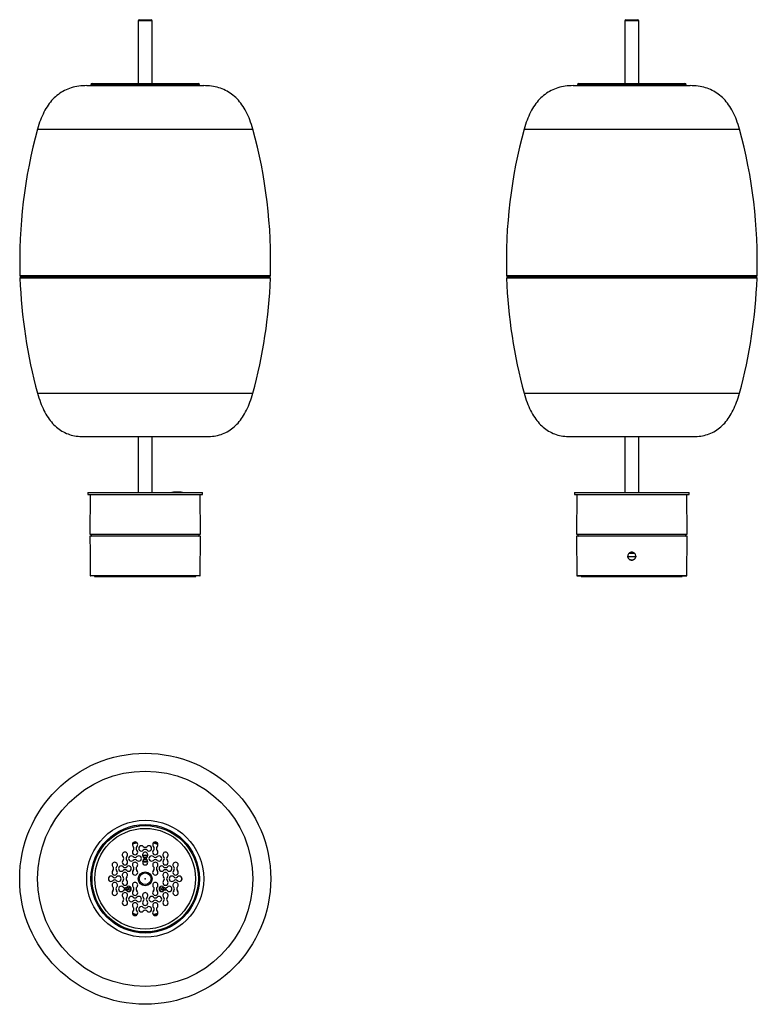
# Model space of a CAD drawing. Header units: millimetres. Extents: x 840 to 1534, y 902 to 1828.
import ezdxf

# ---------------------------------------------------------------- set-up
doc = ezdxf.new("R2010")
doc.units = ezdxf.units.MM
doc.header["$LTSCALE"] = 5
doc.header["$PDSIZE"] = -1

msp = doc.modelspace()

# ---------------------------------------------------------------- linework, layer by layer
at = {"color": 7, "linetype": 'Continuous', "lineweight": 25}
for p, q in [((951.88, 1826.86), (951.88, 1767.86)), ((964.88, 1826.86), (951.88, 1826.86)), ((952.88, 1827.86), (963.88, 1827.86)), ((964.88, 1767.86), (964.88, 1826.86)), ((1409.46, 1826.86), (1409.46, 1767.86)), ((1422.46, 1826.86), (1409.46, 1826.86)), ((1410.46, 1827.86), (1421.46, 1827.86)), ((1422.46, 1767.86), (1422.46, 1826.86)), ((903.38, 1765.86), (1006.02, 1765.86)), ((1009.38, 1766.86), (907.38, 1766.86)), ((908.38, 1767.86), (1008.38, 1767.86)), ((1006.02, 1765.86), (1013.38, 1765.86)), ((1360.96, 1765.86), (1470.96, 1765.86)), ((1466.96, 1766.86), (1364.96, 1766.86)), ((1365.96, 1767.86), (1465.96, 1767.86)), ((857.15, 1725.02), (1046.06, 1725.02)), ((1046.06, 1725.02), (1059.62, 1725.02)), ((1314.73, 1725.02), (1517.2, 1725.02)), ((840.59, 1586.89), (841.63, 1585.86)), ((1076.18, 1586.89), (840.59, 1586.89)), ((841.63, 1585.86), (840.66, 1584.89)), ((1060.34, 1584.89), (840.66, 1584.89)), ((1075.14, 1585.86), (841.63, 1585.86)), ((1076.11, 1584.89), (1060.34, 1584.89)), ((1075.14, 1585.86), (1076.18, 1586.89)), ((1076.11, 1584.89), (1075.14, 1585.86)), ((1298.17, 1586.89), (1299.2, 1585.86)), ((1357.07, 1586.89), (1298.17, 1586.89)), ((1299.2, 1585.86), (1298.24, 1584.89)), ((1533.69, 1584.89), (1298.24, 1584.89)), ((1357.58, 1585.86), (1299.2, 1585.86)), ((1533.76, 1586.89), (1357.07, 1586.89)), ((1532.72, 1585.86), (1357.58, 1585.86)), ((1532.72, 1585.86), (1533.76, 1586.89)), ((1533.69, 1584.89), (1532.72, 1585.86)), ((857.15, 1476.7), (1046.06, 1476.7)), ((1046.06, 1476.7), (1059.62, 1476.7)), ((1314.73, 1476.7), (1517.2, 1476.7)), ((900.38, 1435.86), (1008.61, 1435.86)), ((951.88, 1435.86), (951.88, 1383.36)), ((964.88, 1383.36), (964.88, 1435.86)), ((1008.61, 1435.86), (1016.38, 1435.86)), ((1357.96, 1435.86), (1473.96, 1435.86)), ((1409.46, 1435.86), (1409.46, 1383.36)), ((1422.46, 1383.36), (1422.46, 1435.86)), ((904.38, 1383.36), (904.38, 1381.36)), ((904.38, 1383.36), (1012.38, 1383.36)), ((904.38, 1381.36), (1012.38, 1381.36)), ((906.71, 1381.16), (906.38, 1344.16)), ((1010.06, 1381.16), (906.71, 1381.16)), ((983.88, 1383.56), (992.88, 1383.56)), ((984.88, 1383.96), (984.88, 1383.56)), ((984.88, 1383.96), (987.62, 1383.96)), ((987.62, 1383.96), (991.88, 1383.96)), ((991.88, 1383.56), (991.88, 1383.96)), ((1010.39, 1344.16), (1010.06, 1381.16)), ((1012.38, 1381.36), (1012.38, 1383.36)), ((1361.96, 1383.36), (1361.96, 1381.36)), ((1361.96, 1383.36), (1415.96, 1383.36)), ((1361.96, 1381.36), (1415.96, 1381.36)), ((1364.28, 1381.16), (1363.96, 1344.16)), ((1467.64, 1381.16), (1364.28, 1381.16)), ((1415.96, 1383.36), (1469.96, 1383.36)), ((1415.96, 1381.36), (1469.96, 1381.36)), ((1467.97, 1344.16), (1467.64, 1381.16)), ((1469.96, 1381.36), (1469.96, 1383.36)), ((906.38, 1344.16), (958.38, 1344.16)), ((908.18, 1344.16), (908.18, 1343.89)), ((958.38, 1344.16), (1010.39, 1344.16)), ((1008.58, 1343.89), (1008.58, 1344.16)), ((1363.96, 1344.16), (1467.97, 1344.16)), ((1365.76, 1344.16), (1365.76, 1343.89)), ((1466.16, 1343.89), (1466.16, 1344.16)), ((906.38, 1342.16), (906.51, 1327.16)), ((1010.39, 1342.16), (906.38, 1342.16)), ((908.18, 1342.2), (908.18, 1342.16)), ((1008.58, 1342.16), (1008.58, 1342.2)), ((1010.06, 1305.16), (1010.39, 1342.16)), ((1363.96, 1342.16), (1364.28, 1305.16)), ((1467.97, 1342.16), (1363.96, 1342.16)), ((1365.76, 1342.2), (1365.76, 1342.16)), ((1466.16, 1342.16), (1466.16, 1342.2)), ((1467.64, 1305.16), (1467.97, 1342.16)), ((1418.57, 1325.96), (1413.18, 1325.96)), ((1418.57, 1325.96), (1413.18, 1325.96)), ((906.58, 1319.72), (906.71, 1305.16)), ((1419.76, 1322.96), (1412.16, 1322.96)), ((1419.76, 1322.96), (1412.16, 1322.96)), ((906.71, 1305.16), (958.38, 1305.16)), ((1009.86, 1304.96), (906.91, 1304.96)), ((910.88, 1304.96), (910.88, 1304.46)), ((910.88, 1304.46), (1005.88, 1304.46)), ((958.38, 1305.16), (1010.06, 1305.16)), ((1005.88, 1304.46), (1005.88, 1304.96)), ((1364.28, 1305.16), (1467.64, 1305.16)), ((1364.48, 1304.96), (1467.44, 1304.96)), ((1368.46, 1304.96), (1368.46, 1304.46)), ((1368.46, 1304.46), (1463.46, 1304.46)), ((1463.46, 1304.46), (1463.46, 1304.96)), ((957.81, 1038.16), (957.34, 1038.97)), ((957.35, 1039.36), (957.81, 1040.16)), ((957.81, 1040.16), (958.96, 1040.16)), ((958.96, 1038.16), (957.81, 1038.16)), ((958.96, 1040.16), (959.42, 1039.36)), ((959.43, 1038.97), (958.96, 1038.16)), ((940.78, 1010.66), (941.35, 1011.66)), ((941.35, 1009.66), (940.78, 1010.66)), ((941.35, 1011.66), (942.51, 1011.66)), ((942.51, 1009.66), (941.35, 1009.66)), ((942.51, 1011.66), (943.08, 1010.66)), ((943.08, 1010.66), (942.51, 1009.66)), ((972.31, 1012.53), (972.11, 1012.23)), ((973.68, 1010.66), (974.26, 1011.66)), ((974.26, 1009.66), (973.68, 1010.66)), ((974.26, 1011.66), (975.42, 1011.66)), ((975.42, 1009.66), (974.26, 1009.66)), ((975.42, 1011.66), (975.99, 1010.66)), ((975.99, 1010.66), (975.42, 1009.66))]:
    msp.add_line(p, q, dxfattribs=at)
at = {"color": 7, "linetype": 'Continuous', "lineweight": 25, "flags": 128}
for points in [[(970.41, 1052.49), (967.59, 1053.41), (965.94, 1053.82)], [(970.3, 1053.07), (967.73, 1053.89), (966.34, 1054.24)], [(923.9, 1021.02), (923.89, 1020.74), (923.9, 1019.3)], [(992.87, 1019.3), (992.88, 1019.58), (992.87, 1021.02)], [(943.07, 1008.13), (943.67, 1008.5), (944.33, 1009.27)], [(946.36, 987.82), (949.17, 986.91), (950.83, 986.49)], [(946.47, 987.25), (949.04, 986.43), (950.42, 986.07)]]:
    msp.add_lwpolyline(points, dxfattribs=at)
at = {"color": 7, "linetype": 'Continuous', "lineweight": 25}
for radius in [118, 101.23, 55, 51, 50, 6.5, 5.5]:
    msp.add_circle((958.38, 1020.16), radius, dxfattribs=at)
at = {"color": 7, "linetype": 'Continuous'}
msp.add_circle((958.38, 1020.16), 47.4, dxfattribs=at)
msp.add_circle((958.38, 1020.16), 47.4, dxfattribs=at)
msp.add_circle((958.38, 1020.16), 47.4, dxfattribs=at)
msp.add_circle((958.38, 1020.16), 47.4, dxfattribs=at)
msp.add_circle((958.38, 1020.16), 47.4, dxfattribs=at)
at = {"color": 7, "linetype": 'Continuous', "lineweight": 25}
for centre, radius, start, end in [((952.88, 1826.86), 1, 90, 180), ((963.88, 1826.86), 1, 0, 90), ((1410.46, 1826.86), 1, 90, 180), ((1421.46, 1826.86), 1, 0, 90), ((908.38, 1766.86), 1, 90, 180), ((908.38, 1766.86), 1, 180, 270), ((1008.38, 1766.86), 1, 0, 90), ((1008.38, 1766.86), 1, 270, 0), ((1365.96, 1766.86), 1, 90, 180), ((1365.96, 1766.86), 1, 180, 270), ((1465.96, 1766.86), 1, 0, 90), ((1465.96, 1766.86), 1, 270, 0), ((1308.51, 1600.86), 468.12, 164.61942, 181.70981), ((608.26, 1600.86), 468.12, 358.29019, 15.38058), ((1766.09, 1600.86), 468.12, 164.61942, 181.70981), ((1065.84, 1600.86), 468.12, 358.29019, 15.38058), ((1308.51, 1600.86), 468.12, 181.95484, 195.38058), ((608.26, 1600.86), 468.12, 344.61942, 358.04516), ((1766.09, 1600.86), 468.12, 181.95484, 195.38058), ((1065.84, 1600.86), 468.12, 344.61942, 358.04516), ((906.91, 1381.16), 0.2, 90, 179.5), ((983.88, 1383.06), 0.5, 90, 143.1301), ((992.88, 1383.06), 0.5, 36.8699, 90), ((1009.86, 1381.16), 0.2, 0.5, 90), ((1364.48, 1381.16), 0.2, 90, 179.5), ((1467.44, 1381.16), 0.2, 0.5, 90), ((908.47, 1343.05), 0.89, 108.67652, 251.32348), ((1008.3, 1343.05), 0.89, 288.67652, 71.32348), ((1366.05, 1343.05), 0.89, 108.67652, 251.32348), ((1465.88, 1343.05), 0.89, 288.67652, 71.32348), ((906.91, 1305.16), 0.2, 180.5, 270), ((1009.86, 1305.16), 0.2, 270, 359.5), ((1364.48, 1305.16), 0.2, 180.5, 270), ((1467.44, 1305.16), 0.2, 270, 359.5), ((948.85, 1052.3), 2.5, 315, 225), ((948.85, 1045.23), 2.5, 135, 45), ((958.38, 1020.16), 34.5, 102.64374, 110.40411), ((958.38, 1020.16), 35, 103.14513, 109.90272), ((945.31, 1048.76), 2.5, 315, 45), ((952.38, 1048.76), 2.5, 135, 225), ((954.85, 1048.76), 2.5, 45, 315), ((958.38, 1052.3), 2.5, 225, 315), ((958.38, 1045.23), 2.5, 45, 135), ((961.92, 1048.76), 2.5, 225, 135), ((967.92, 1052.3), 2.5, 315, 225), ((967.92, 1045.23), 2.5, 135, 45), ((964.38, 1048.76), 2.5, 315, 45), ((971.46, 1048.76), 2.5, 135, 225), ((939.31, 1042.76), 2.5, 315, 225), ((939.31, 1035.69), 2.5, 135, 45), ((935.78, 1039.23), 2.5, 315, 45), ((942.85, 1039.23), 2.5, 135, 225), ((945.31, 1039.23), 2.5, 45, 315), ((948.85, 1042.76), 2.5, 225, 315), ((948.85, 1035.69), 2.5, 45, 135), ((952.38, 1039.23), 2.5, 225, 135), ((958.38, 1042.76), 2.5, 315, 225), ((958.38, 1035.69), 2.5, 135, 45), ((958.38, 1039.16), 3.15, 225.90416, 314.09584), ((958.38, 1039.16), 3.15, 47.2318, 132.7682), ((958.38, 1039.16), 2.77, 224.38616, 315.61384), ((958.38, 1039.16), 2.77, 46.23851, 133.76149), ((954.85, 1039.23), 2.5, 315, 45), ((958.38, 1039.16), 1, 150, 210), ((958.38, 1039.16), 1, 90, 150), ((958.38, 1039.16), 1, 210, 270), ((958.38, 1039.16), 1, 30, 90), ((958.38, 1039.16), 1, 270, 330), ((958.38, 1039.16), 1, 330, 30), ((961.92, 1039.23), 2.5, 135, 225), ((964.38, 1039.23), 2.5, 45, 315), ((967.92, 1042.76), 2.5, 225, 315), ((967.92, 1035.69), 2.5, 45, 135), ((971.46, 1039.23), 2.5, 225, 135), ((977.46, 1042.76), 2.5, 315, 225), ((977.46, 1035.69), 2.5, 135, 45), ((973.92, 1039.23), 2.5, 315, 45), ((980.99, 1039.23), 2.5, 135, 225), ((929.78, 1033.23), 2.5, 315, 225), ((929.78, 1026.16), 2.5, 135, 45), ((926.24, 1029.69), 2.5, 315, 45), ((933.31, 1029.69), 2.5, 135, 225), ((935.78, 1029.69), 2.5, 45, 315), ((939.31, 1033.23), 2.5, 225, 315), ((939.31, 1026.16), 2.5, 45, 135), ((942.85, 1029.69), 2.5, 225, 135), ((948.85, 1033.23), 2.5, 315, 225), ((948.85, 1026.16), 2.5, 135, 45), ((945.31, 1029.69), 2.5, 315, 45), ((952.38, 1029.69), 2.5, 135, 225), ((967.92, 1033.23), 2.5, 315, 225), ((967.92, 1026.16), 2.5, 135, 45), ((964.38, 1029.69), 2.5, 315, 45), ((971.46, 1029.69), 2.5, 135, 225), ((973.92, 1029.69), 2.5, 45, 315), ((977.46, 1033.23), 2.5, 225, 315), ((977.46, 1026.16), 2.5, 45, 135), ((980.99, 1029.69), 2.5, 225, 135), ((986.99, 1033.23), 2.5, 315, 225), ((986.99, 1026.16), 2.5, 135, 45), ((983.46, 1029.69), 2.5, 315, 45), ((990.53, 1029.69), 2.5, 135, 225), ((926.24, 1020.16), 2.5, 45, 315), ((929.78, 1023.69), 2.5, 225, 315), ((929.78, 1016.62), 2.5, 45, 135), ((933.31, 1020.16), 2.5, 225, 135), ((939.31, 1023.69), 2.5, 315, 225), ((939.31, 1016.62), 2.5, 135, 45), ((935.78, 1020.16), 2.5, 315, 45), ((942.85, 1020.16), 2.5, 135, 225), ((977.46, 1023.69), 2.5, 315, 225), ((977.46, 1016.62), 2.5, 135, 45), ((973.92, 1020.16), 2.5, 315, 45), ((980.99, 1020.16), 2.5, 135, 225), ((983.46, 1020.16), 2.5, 45, 315), ((986.99, 1023.69), 2.5, 225, 315), ((986.99, 1016.62), 2.5, 45, 135), ((990.53, 1020.16), 2.5, 225, 135), ((929.78, 1014.16), 2.5, 315, 225), ((926.24, 1010.62), 2.5, 315, 45), ((933.31, 1010.62), 2.5, 135, 225), ((935.78, 1010.62), 2.5, 45, 315), ((939.31, 1014.16), 2.5, 225, 315), ((939.31, 1007.09), 2.5, 45, 135), ((941.93, 1010.66), 3.15, 160.98574, 200.3211), ((941.93, 1010.66), 2.77, 158.83274, 202.76472), ((941.93, 1010.66), 1, 150, 210), ((941.93, 1010.66), 1, 90, 150), ((941.93, 1010.66), 1, 210, 270), ((942.85, 1010.62), 2.5, 225, 135), ((941.93, 1010.66), 1, 30, 90), ((941.93, 1010.66), 1, 270, 330), ((941.93, 1010.66), 1, 330, 30), ((941.93, 1010.66), 2.77, 330, 61.34402), ((941.93, 1010.66), 3.15, 319.03259, 36.5386), ((948.85, 1014.16), 2.5, 315, 225), ((945.31, 1010.62), 2.5, 315, 45), ((952.38, 1010.62), 2.5, 135, 225), ((967.92, 1014.16), 2.5, 315, 225), ((964.38, 1010.62), 2.5, 315, 45), ((971.46, 1010.62), 2.5, 135, 225), ((973.92, 1010.62), 2.5, 45, 315), ((974.84, 1010.66), 3.15, 150, 220.96741), ((974.84, 1010.66), 2.77, 118.65598, 245.77283), ((974.84, 1010.66), 1, 150, 210), ((974.84, 1010.66), 1, 90, 150), ((974.84, 1010.66), 1, 210, 270), ((974.84, 1010.66), 1, 30, 90), ((974.84, 1010.66), 1, 270, 330), ((977.46, 1014.16), 2.5, 225, 315), ((977.46, 1007.09), 2.5, 45, 135), ((974.84, 1010.66), 1, 330, 30), ((974.84, 1010.66), 2.77, 337.23528, 21.16726), ((974.84, 1010.66), 3.15, 339.6789, 19.01426), ((980.99, 1010.62), 2.5, 225, 135), ((986.99, 1014.16), 2.5, 315, 225), ((983.46, 1010.62), 2.5, 315, 45), ((990.53, 1010.62), 2.5, 135, 225), ((929.78, 1007.09), 2.5, 135, 45), ((939.31, 1004.62), 2.5, 315, 225), ((935.78, 1001.09), 2.5, 315, 45), ((942.85, 1001.09), 2.5, 135, 225), ((945.31, 1001.09), 2.5, 45, 315), ((948.85, 1007.09), 2.5, 135, 45), ((948.85, 1004.62), 2.5, 225, 315), ((948.85, 997.55), 2.5, 45, 135), ((952.38, 1001.09), 2.5, 225, 135), ((958.38, 1004.62), 2.5, 315, 225), ((954.85, 1001.09), 2.5, 315, 45), ((961.92, 1001.09), 2.5, 135, 225), ((964.38, 1001.09), 2.5, 45, 315), ((967.92, 1007.09), 2.5, 135, 45), ((967.92, 1004.62), 2.5, 225, 315), ((967.92, 997.55), 2.5, 45, 135), ((971.46, 1001.09), 2.5, 225, 135), ((977.46, 1004.62), 2.5, 315, 225), ((973.92, 1001.09), 2.5, 315, 45), ((980.99, 1001.09), 2.5, 135, 225), ((986.99, 1007.09), 2.5, 135, 45), ((939.31, 997.55), 2.5, 135, 45), ((948.85, 995.09), 2.5, 315, 225), ((945.31, 991.55), 2.5, 315, 45), ((952.38, 991.55), 2.5, 135, 225), ((954.85, 991.55), 2.5, 45, 315), ((958.38, 997.55), 2.5, 135, 45), ((958.38, 995.09), 2.5, 225, 315), ((958.38, 988.02), 2.5, 45, 135), ((961.92, 991.55), 2.5, 225, 135), ((967.92, 995.09), 2.5, 315, 225), ((964.38, 991.55), 2.5, 315, 45), ((971.46, 991.55), 2.5, 135, 225), ((977.46, 997.55), 2.5, 135, 45), ((948.85, 988.02), 2.5, 135, 45), ((967.92, 988.02), 2.5, 135, 45), ((958.38, 1020.16), 34.5, 282.64374, 290.40411), ((958.38, 1020.16), 35, 283.14513, 289.90272)]:
    msp.add_arc(centre, radius, start, end, dxfattribs=at)
for points, knots in [([(903.38, 1765.86), (900.86, 1765.77), (895.97, 1765.59), (888.93, 1764.01), (882.48, 1761.44), (876.64, 1757.79), (871.45, 1753.13), (866.92, 1747.49), (863.01, 1740.9), (859.66, 1733.34), (858.01, 1727.87), (857.15, 1725.02)], [0, 0, 0, 0, 0.112711, 0.218778, 0.320864, 0.421946, 0.525089, 0.631198, 0.744472, 0.866885, 1, 1, 1, 1]), ([(1059.62, 1725.02), (1058.74, 1727.92), (1057.07, 1733.48), (1053.63, 1741.15), (1049.63, 1747.82), (1045, 1753.47), (1039.77, 1758.06), (1033.96, 1761.6), (1027.6, 1764.08), (1020.68, 1765.6), (1015.86, 1765.77), (1013.38, 1765.86)], [0, 0, 0, 0, 0.13543, 0.25979, 0.374746, 0.482397, 0.585293, 0.684543, 0.784918, 0.889233, 1, 1, 1, 1]), ([(1360.96, 1765.86), (1358.44, 1765.77), (1353.54, 1765.59), (1346.5, 1764.01), (1340.06, 1761.44), (1334.22, 1757.79), (1329.03, 1753.13), (1324.49, 1747.49), (1320.59, 1740.9), (1317.24, 1733.34), (1315.59, 1727.87), (1314.73, 1725.02)], [0, 0, 0, 0, 0.112711, 0.218778, 0.320864, 0.421946, 0.525089, 0.631198, 0.744472, 0.866885, 1, 1, 1, 1]), ([(1517.2, 1725.02), (1516.32, 1727.92), (1514.65, 1733.48), (1511.21, 1741.15), (1507.21, 1747.82), (1502.58, 1753.47), (1497.35, 1758.06), (1491.54, 1761.6), (1485.18, 1764.08), (1478.26, 1765.6), (1473.44, 1765.77), (1470.96, 1765.86)], [0, 0, 0, 0, 0.13543, 0.25979, 0.374746, 0.482397, 0.585293, 0.684543, 0.784918, 0.889233, 1, 1, 1, 1]), ([(857.15, 1476.7), (858.02, 1473.8), (859.68, 1468.25), (862.99, 1460.59), (866.8, 1453.93), (871.16, 1448.28), (876.04, 1443.69), (881.43, 1440.14), (887.31, 1437.65), (893.69, 1436.12), (898.11, 1435.95), (900.38, 1435.86)], [0, 0, 0, 0, 0.140527, 0.269029, 0.386975, 0.496264, 0.599274, 0.697073, 0.794503, 0.894556, 1, 1, 1, 1]), ([(1016.38, 1435.86), (1018.7, 1435.95), (1023.2, 1436.13), (1029.69, 1437.72), (1035.65, 1440.3), (1041.07, 1443.96), (1045.91, 1448.62), (1050.18, 1454.26), (1053.9, 1460.84), (1057.14, 1468.39), (1058.77, 1473.85), (1059.62, 1476.7)], [0, 0, 0, 0, 0.107301, 0.209061, 0.308214, 0.40792, 0.51129, 0.619096, 0.735363, 0.86187, 1, 1, 1, 1]), ([(1314.73, 1476.7), (1315.6, 1473.8), (1317.26, 1468.25), (1320.57, 1460.59), (1324.38, 1453.93), (1328.74, 1448.28), (1333.62, 1443.69), (1339.01, 1440.14), (1344.89, 1437.65), (1351.26, 1436.12), (1355.69, 1435.95), (1357.96, 1435.86)], [0, 0, 0, 0, 0.140527, 0.269029, 0.386975, 0.496264, 0.599274, 0.697073, 0.794503, 0.894556, 1, 1, 1, 1]), ([(1473.96, 1435.86), (1476.28, 1435.95), (1480.78, 1436.13), (1487.26, 1437.72), (1493.23, 1440.3), (1498.65, 1443.96), (1503.49, 1448.62), (1507.76, 1454.26), (1511.47, 1460.84), (1514.72, 1468.39), (1516.35, 1473.85), (1517.2, 1476.7)], [0, 0, 0, 0, 0.107301, 0.209061, 0.308214, 0.40792, 0.51129, 0.619096, 0.735363, 0.86187, 1, 1, 1, 1]), ([(906.52, 1327.16), (906.52, 1327.16), (906.52, 1327.17), (906.55, 1326.77), (906.58, 1326.33), (906.59, 1326.16)], [0, 0, 0, 0, 0.278363, 0.716927, 1, 1, 1, 1]), ([(906.59, 1326.16), (906.61, 1325.84), (906.64, 1325.19), (906.68, 1323.95), (906.69, 1322.67), (906.67, 1321.48), (906.63, 1320.5), (906.59, 1319.9), (906.57, 1319.64), (906.58, 1319.71), (906.58, 1319.72)], [0, 0, 0, 0, 0.142057, 0.284122, 0.42595, 0.567604, 0.709495, 0.851664, 0.993719, 1, 1, 1, 1]), ([(1418.57, 1326.16), (1418.84, 1325.84), (1419.39, 1325.19), (1419.75, 1323.95), (1419.7, 1322.67), (1419.23, 1321.48), (1418.39, 1320.51), (1417.28, 1319.87), (1416.02, 1319.64), (1414.75, 1319.83), (1413.62, 1320.44), (1412.76, 1321.38), (1412.25, 1322.56), (1412.16, 1323.84), (1412.5, 1325.07), (1413.23, 1326.13), (1414.26, 1326.88), (1415.49, 1327.25), (1416.77, 1327.19), (1417.83, 1326.78), (1418.36, 1326.33), (1418.57, 1326.16)], [0, 0, 0, 0, 0.05369, 0.107383, 0.160986, 0.214524, 0.268151, 0.321883, 0.375572, 0.429137, 0.482691, 0.536363, 0.590099, 0.643745, 0.697287, 0.750873, 0.804583, 0.858304, 0.911905, 0.965443, 1, 1, 1, 1]), ([(1419.66, 1323.49), (1419.67, 1323.27), (1419.69, 1322.62), (1419.27, 1321.6), (1418.47, 1320.61), (1417.37, 1319.94), (1416.12, 1319.67), (1414.85, 1319.84), (1413.7, 1320.41), (1412.82, 1321.33), (1412.28, 1322.41), (1412.26, 1323.17), (1412.25, 1323.5)], [0, 0, 0, 0, 0.057925, 0.16517, 0.272267, 0.379524, 0.486895, 0.594218, 0.701525, 0.808893, 0.916202, 1, 1, 1, 1])]:
    msp.add_open_spline(points, degree=3, knots=knots, dxfattribs=at)
at = {"color": 7, "linetype": 'Continuous'}
msp.add_point((958.38, 1020.16), dxfattribs=at)
msp.add_point((958.38, 1020.16), dxfattribs=at)
msp.add_point((958.38, 1020.16), dxfattribs=at)
msp.add_point((958.38, 1020.16), dxfattribs=at)
msp.add_point((958.38, 1020.16), dxfattribs=at)

doc.saveas('drawing.dxf')
